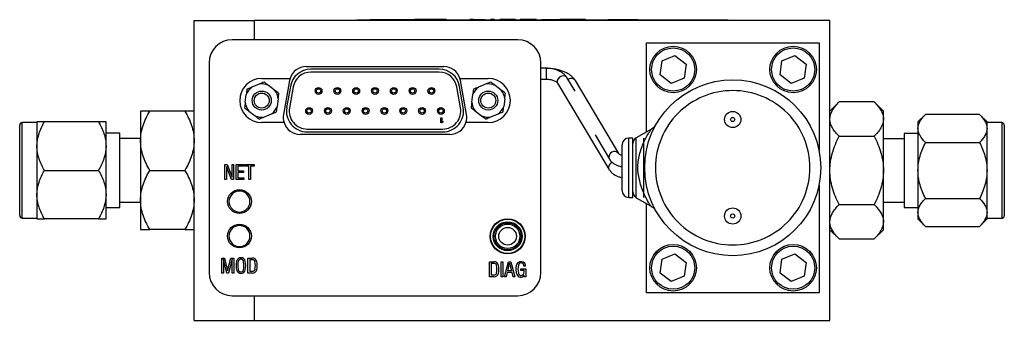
# Model space of a CAD drawing. Header units: inches. Extents: x 0.71 to 9.97, y 0.77 to 10.06.
# Tile 4 of 6: x 3.28 to 6.13, y 6.76 to 7.64. Entities that reach past the tile are written whole.
import ezdxf

# ---------------------------------------------------------------- set-up
doc = ezdxf.new("R2010")
doc.units = ezdxf.units.IN
doc.header["$MEASUREMENT"] = 0

msp = doc.modelspace()

# ---------------------------------------------------------------- linework, layer by layer
at = {"color": 7, "linetype": 'Continuous', "lineweight": 25}
for p, q in [((3.7882, 6.7647), (3.7882, 7.6342)), ((3.7882, 7.6342), (3.9632, 7.6342)), ((3.9632, 7.5783), (3.9632, 7.6342)), ((5.6297, 7.6342), (3.9632, 7.6342)), ((4.2599, 7.6365), (4.2599, 7.6342)), ((4.2599, 7.6365), (5.3349, 7.6365)), ((4.2973, 7.6365), (4.2973, 7.6367)), ((4.2973, 7.6367), (4.4168, 7.6367)), ((4.4168, 7.6367), (4.4168, 7.6365)), ((4.4168, 7.6367), (4.4274, 7.6367)), ((4.4274, 7.6367), (4.4274, 7.6365)), ((4.438, 7.6367), (4.4274, 7.6367)), ((4.438, 7.6365), (4.438, 7.6367)), ((4.4486, 7.6367), (4.438, 7.6367)), ((4.4486, 7.6367), (4.4486, 7.6365)), ((4.5197, 7.6367), (4.4486, 7.6367)), ((4.5197, 7.6365), (4.5197, 7.6367)), ((4.5203, 7.6367), (4.5203, 7.6365)), ((4.5965, 7.6367), (4.5864, 7.6367)), ((4.5864, 7.6365), (4.5864, 7.6367)), ((4.5965, 7.6367), (4.6215, 7.6367)), ((4.5965, 7.6367), (4.5965, 7.6365)), ((4.6215, 7.6367), (4.6215, 7.6365)), ((4.6215, 7.6367), (4.6317, 7.6367)), ((4.6317, 7.6367), (4.6317, 7.6365)), ((4.6471, 7.6367), (4.6471, 7.6365)), ((4.6581, 7.6367), (4.6471, 7.6367)), ((4.6581, 7.6365), (4.6581, 7.6367)), ((4.6734, 7.6367), (4.6734, 7.6365)), ((4.6835, 7.6367), (4.6734, 7.6367)), ((4.7085, 7.6367), (4.6835, 7.6367)), ((4.6835, 7.6367), (4.6835, 7.6365)), ((4.7085, 7.6367), (4.7085, 7.6365)), ((4.7187, 7.6367), (4.7085, 7.6367)), ((4.7187, 7.6367), (4.7187, 7.6365)), ((4.733, 7.6367), (4.733, 7.6365)), ((4.7337, 7.6367), (4.733, 7.6367)), ((4.7337, 7.6367), (4.7337, 7.6365)), ((4.7486, 7.6367), (4.7337, 7.6367)), ((4.7486, 7.6365), (4.7486, 7.6367)), ((4.78, 7.6367), (4.7486, 7.6367)), ((4.78, 7.6367), (4.78, 7.6365)), ((4.7945, 7.6365), (4.7945, 7.6367)), ((4.7945, 7.6367), (4.8168, 7.6367)), ((4.8168, 7.6367), (4.8168, 7.6365)), ((4.8168, 7.6367), (4.8282, 7.6367)), ((4.8282, 7.6367), (4.8282, 7.6365)), ((4.8282, 7.6367), (4.8479, 7.6367)), ((4.8479, 7.6367), (4.8479, 7.6365)), ((4.8586, 7.6367), (4.8479, 7.6367)), ((4.8586, 7.6367), (4.8586, 7.6365)), ((4.8695, 7.6367), (4.8586, 7.6367)), ((4.8695, 7.6367), (4.8695, 7.6365)), ((4.8788, 7.6367), (4.8695, 7.6367)), ((4.8788, 7.6367), (4.8788, 7.6365)), ((4.8906, 7.6367), (4.8788, 7.6367)), ((4.8906, 7.6367), (4.8906, 7.6365)), ((4.8999, 7.6367), (4.8906, 7.6367)), ((4.8999, 7.6365), (4.8999, 7.6367)), ((4.9108, 7.6367), (4.8999, 7.6367)), ((4.9108, 7.6367), (4.9108, 7.6365)), ((4.9215, 7.6367), (4.9108, 7.6367)), ((4.9215, 7.6367), (4.9215, 7.6365)), ((4.987, 7.6365), (4.987, 7.6367)), ((4.987, 7.6367), (5.0306, 7.6367)), ((5.0306, 7.6365), (5.0306, 7.6367)), ((5.0306, 7.6367), (5.0743, 7.6367)), ((5.0743, 7.6367), (5.0743, 7.6365)), ((5.3349, 7.6365), (5.3349, 7.6342)), ((5.6297, 6.7647), (5.6297, 7.6342)), ((4.7256, 7.5783), (3.8988, 7.5783)), ((5.0982, 7.3112), (5.0982, 7.5697)), ((5.0982, 7.5697), (5.5982, 7.5697)), ((5.5982, 7.5697), (5.5982, 7.2575)), ((5.1434, 7.517), (5.181, 7.5326)), ((5.181, 7.5326), (5.2133, 7.5078)), ((5.4909, 7.517), (5.5285, 7.5326)), ((5.5285, 7.5326), (5.5608, 7.5078)), ((3.8319, 7.5114), (3.8319, 6.9031)), ((4.113, 7.5005), (4.5114, 7.5005)), ((4.7925, 6.9031), (4.7925, 7.5114)), ((5.1381, 7.4766), (5.1434, 7.517)), ((5.2133, 7.5078), (5.208, 7.4675)), ((5.4856, 7.4766), (5.4909, 7.517)), ((5.5608, 7.5078), (5.5555, 7.4675)), ((4.498, 7.4928), (4.1265, 7.4928)), ((4.498, 7.4846), (4.1265, 7.4846)), ((4.8081, 7.4958), (4.7925, 7.4958)), ((5.1704, 7.4519), (5.1381, 7.4766)), ((5.5179, 7.4519), (5.4856, 7.4766)), ((3.9767, 7.4496), (3.956, 7.441)), ((3.9843, 7.4661), (4.0661, 7.4661)), ((4.0216, 7.4324), (4.0038, 7.446)), ((4.0646, 7.4599), (4.0472, 7.3615)), ((4.0672, 7.4431), (4.0564, 7.3821)), ((4.568, 7.3821), (4.5573, 7.4431)), ((4.5584, 7.4661), (4.6402, 7.4661)), ((4.5772, 7.3615), (4.5599, 7.4599)), ((4.6327, 7.4496), (4.612, 7.441)), ((4.6776, 7.4324), (4.6598, 7.446)), ((4.7925, 7.4643), (4.8081, 7.4643)), ((4.8034, 7.4643), (4.8155, 7.4637)), ((4.8409, 7.4523), (4.9896, 7.203)), ((4.8915, 7.429), (4.868, 7.4685)), ((5.018, 7.2485), (4.8925, 7.4601)), ((5.208, 7.4675), (5.1704, 7.4519)), ((5.5555, 7.4675), (5.5179, 7.4519)), ((3.9364, 7.3971), (3.9393, 7.4193)), ((4.0753, 7.4416), (4.0645, 7.3806)), ((4.5599, 7.3806), (4.5492, 7.4416)), ((4.5924, 7.3971), (4.5953, 7.4193)), ((4.032, 7.4072), (4.0291, 7.3849)), ((4.688, 7.4072), (4.6851, 7.3849)), ((5.6563, 7.398), (5.6297, 7.3714)), ((5.7581, 7.398), (5.6563, 7.398)), ((5.7847, 7.3714), (5.7581, 7.398)), ((3.6332, 7.3716), (3.6332, 7.2857)), ((3.7616, 7.3716), (3.6598, 7.3716)), ((3.9469, 7.3718), (3.9647, 7.3582)), ((3.9918, 7.3546), (4.0125, 7.3632)), ((4.6029, 7.3718), (4.6207, 7.3582)), ((4.6478, 7.3546), (4.6685, 7.3632)), ((5.7847, 7.3483), (5.7847, 7.3714)), ((5.9065, 7.3619), (5.8847, 7.3401)), ((6.063, 7.3619), (5.9065, 7.3619)), ((6.0847, 7.3401), (6.063, 7.3619)), ((3.3332, 7.3385), (3.2907, 7.3385)), ((3.3332, 7.3404), (3.3332, 7.2701)), ((3.5115, 7.3404), (3.355, 7.3404)), ((3.5332, 7.2701), (3.5332, 7.3404)), ((4.0487, 7.3381), (3.9843, 7.3381)), ((4.5026, 7.3371), (4.5026, 7.3521)), ((4.5026, 7.3521), (4.5056, 7.3521)), ((4.5056, 7.3371), (4.5026, 7.3371)), ((4.5056, 7.3521), (4.5056, 7.3397)), ((4.5056, 7.3397), (4.5085, 7.3419)), ((4.5085, 7.3394), (4.5056, 7.3371)), ((4.5085, 7.3419), (4.5085, 7.3394)), ((4.6402, 7.3381), (4.5757, 7.3381)), ((5.7847, 7.1995), (5.7847, 7.3483)), ((5.8847, 7.3401), (5.8847, 7.3213)), ((6.0847, 7.3213), (6.0847, 7.3401)), ((6.1272, 7.3382), (6.0847, 7.3382)), ((3.5732, 7.3071), (3.5332, 7.3071)), ((3.5732, 7.1997), (3.5732, 7.3071)), ((4.5288, 7.3037), (4.0957, 7.3037)), ((4.1157, 7.3196), (4.5087, 7.3196)), ((4.1157, 7.3114), (4.5087, 7.3114)), ((4.9494, 7.3025), (4.9909, 7.2324)), ((5.1128, 7.3196), (5.0687, 7.2941)), ((5.8847, 7.3068), (5.8447, 7.3068)), ((5.8447, 7.3068), (5.8447, 7.0921)), ((5.8847, 7.3213), (5.8847, 7.1995)), ((6.0847, 7.1995), (6.0847, 7.3213)), ((3.6332, 7.2917), (3.5732, 7.2917)), ((3.6332, 7.2857), (3.6332, 7.1138)), ((5.0589, 7.2932), (5.0473, 7.2932)), ((5.0589, 7.1213), (5.0589, 7.2932)), ((5.0901, 7.2932), (5.0901, 7.1213)), ((5.6563, 7.2987), (5.7581, 7.2987)), ((5.8447, 7.2915), (5.7847, 7.2915)), ((5.9065, 7.2807), (6.063, 7.2807)), ((3.3332, 7.2701), (3.3332, 7.1294)), ((3.5332, 7.1294), (3.5332, 7.2701)), ((3.8772, 7.2165), (3.8838, 7.2165)), ((3.8772, 7.1732), (3.8772, 7.2165)), ((3.8838, 7.2165), (3.8983, 7.1801)), ((3.8983, 7.2165), (3.9029, 7.2165)), ((3.8983, 7.1801), (3.8983, 7.2165)), ((3.9029, 7.2165), (3.9029, 7.1732)), ((3.9106, 7.1732), (3.9106, 7.2165)), ((3.9106, 7.2165), (3.9322, 7.2165)), ((3.9322, 7.2165), (3.9322, 7.2118)), ((3.9357, 7.2118), (3.9357, 7.2165)), ((3.9357, 7.2165), (3.9622, 7.2165)), ((3.9622, 7.2165), (3.9622, 7.2118)), ((3.2832, 7.0685), (3.2832, 7.1997)), ((3.355, 7.1997), (3.5115, 7.1997)), ((3.5732, 7.0924), (3.5732, 7.1997)), ((3.6598, 7.1997), (3.7616, 7.1997)), ((3.8818, 7.2104), (3.8818, 7.1732)), ((3.8966, 7.1732), (3.8818, 7.2104)), ((3.9322, 7.2118), (3.9153, 7.2118)), ((3.9153, 7.2118), (3.9153, 7.198)), ((3.9153, 7.198), (3.931, 7.198)), ((3.9153, 7.1936), (3.9153, 7.1778)), ((3.931, 7.1936), (3.9153, 7.1936)), ((3.931, 7.198), (3.931, 7.1936)), ((3.9467, 7.2118), (3.9357, 7.2118)), ((3.9467, 7.1732), (3.9467, 7.2118)), ((3.9622, 7.2118), (3.9519, 7.2118)), ((3.9519, 7.2118), (3.9519, 7.1732)), ((5.7847, 7.0506), (5.7847, 7.1995)), ((5.8847, 7.1995), (5.8847, 7.0777)), ((6.0847, 7.0777), (6.0847, 7.1995)), ((3.8818, 7.1732), (3.8772, 7.1732)), ((3.9029, 7.1732), (3.8966, 7.1732)), ((3.9322, 7.1732), (3.9106, 7.1732)), ((3.9153, 7.1778), (3.9322, 7.1778)), ((3.9322, 7.1778), (3.9322, 7.1732)), ((3.9519, 7.1732), (3.9467, 7.1732)), ((3.3332, 7.1294), (3.3332, 7.0591)), ((3.5332, 7.0591), (3.5332, 7.1294)), ((5.5982, 7.157), (5.5982, 6.8447)), ((3.5732, 7.1077), (3.6332, 7.1077)), ((3.6332, 7.1138), (3.6332, 7.0279)), ((5.0473, 7.1213), (5.0589, 7.1213)), ((5.0687, 7.1204), (5.1117, 7.0955)), ((5.0982, 6.8447), (5.0982, 7.1033)), ((5.6563, 7.1003), (5.7581, 7.1003)), ((5.7847, 7.1075), (5.8447, 7.1075)), ((5.9065, 7.1183), (6.063, 7.1183)), ((3.5332, 7.0924), (3.5732, 7.0924)), ((5.8447, 7.0921), (5.8847, 7.0921)), ((5.8847, 7.0777), (5.8847, 7.0589)), ((6.0847, 7.0589), (6.0847, 7.0777)), ((3.2907, 7.061), (3.3332, 7.061)), ((3.5115, 7.0591), (3.355, 7.0591)), ((5.7847, 7.0276), (5.7847, 7.0506)), ((5.8847, 7.0589), (5.9065, 7.0371)), ((6.063, 7.0371), (6.0847, 7.0589)), ((6.0847, 7.0607), (6.1272, 7.0607)), ((3.7616, 7.0279), (3.6598, 7.0279)), ((4.6472, 7.0138), (4.6472, 7.0185)), ((4.7456, 7.0185), (4.7456, 7.0138)), ((5.6297, 7.0276), (5.6563, 7.001)), ((5.7581, 7.001), (5.7847, 7.0276)), ((5.9065, 7.0371), (6.063, 7.0371)), ((4.6472, 6.9984), (4.6472, 7.0031)), ((4.7456, 7.0031), (4.7456, 6.9984)), ((5.6563, 7.001), (5.7581, 7.001)), ((4.6866, 6.9703), (4.6866, 6.9691)), ((4.7063, 6.9691), (4.6866, 6.9691)), ((4.6866, 6.9691), (4.6866, 6.9676)), ((4.7063, 6.9691), (4.7063, 6.9703)), ((4.7063, 6.9676), (4.7063, 6.9691)), ((3.8682, 6.9451), (3.8765, 6.9451)), ((3.8682, 6.9019), (3.8682, 6.9451)), ((3.883, 6.9019), (3.873, 6.9421)), ((3.873, 6.9421), (3.873, 6.9019)), ((3.8765, 6.9451), (3.8853, 6.9087)), ((3.8853, 6.9087), (3.895, 6.9451)), ((3.8983, 6.9421), (3.8879, 6.9019)), ((3.895, 6.9451), (3.903, 6.9451)), ((3.8983, 6.9019), (3.8983, 6.9421)), ((3.903, 6.9451), (3.903, 6.9019)), ((3.9444, 6.9018), (3.9444, 6.9452)), ((3.9444, 6.9452), (3.9571, 6.9452)), ((3.9493, 6.941), (3.9493, 6.906)), ((4.644, 6.8911), (4.644, 6.9345)), ((4.644, 6.9345), (4.6567, 6.9345)), ((4.6489, 6.9303), (4.6489, 6.8954)), ((4.6775, 6.8911), (4.6775, 6.9347)), ((4.6775, 6.9347), (4.6826, 6.9347)), ((4.6826, 6.9347), (4.6826, 6.8911)), ((4.6873, 6.8911), (4.6992, 6.9345)), ((4.6965, 6.9082), (4.7022, 6.9306)), ((4.6992, 6.9345), (4.7054, 6.9345)), ((4.7022, 6.9306), (4.7079, 6.9082)), ((4.7054, 6.9345), (4.7174, 6.8911)), ((5.1381, 6.9016), (5.1434, 6.942)), ((5.1434, 6.942), (5.181, 6.9576)), ((5.181, 6.9576), (5.2133, 6.9328)), ((5.2133, 6.9328), (5.208, 6.8925)), ((5.4856, 6.9016), (5.4909, 6.942)), ((5.4909, 6.942), (5.5285, 6.9576)), ((5.5285, 6.9576), (5.5608, 6.9328)), ((5.5608, 6.9328), (5.5555, 6.8925)), ((3.873, 6.9019), (3.8682, 6.9019)), ((3.8879, 6.9019), (3.883, 6.9019)), ((3.903, 6.9019), (3.8983, 6.9019)), ((3.9571, 6.9018), (3.9444, 6.9018)), ((4.6954, 6.9038), (4.6922, 6.8911)), ((4.709, 6.9038), (4.6954, 6.9038)), ((4.7079, 6.9082), (4.6965, 6.9082)), ((4.7123, 6.8911), (4.709, 6.9038)), ((4.7342, 6.9139), (4.7488, 6.9139)), ((4.7342, 6.9095), (4.7342, 6.9139)), ((4.7441, 6.9095), (4.7342, 6.9095)), ((4.7483, 6.9222), (4.7435, 6.9222)), ((4.7488, 6.9139), (4.7488, 6.8913)), ((5.1704, 6.8769), (5.1381, 6.9016)), ((5.5179, 6.8769), (5.4856, 6.9016)), ((4.6567, 6.8911), (4.644, 6.8911)), ((4.6826, 6.8911), (4.6775, 6.8911)), ((4.6922, 6.8911), (4.6873, 6.8911)), ((4.7174, 6.8911), (4.7123, 6.8911)), ((4.7445, 6.8913), (4.7445, 6.8955)), ((4.7488, 6.8913), (4.7445, 6.8913)), ((5.208, 6.8925), (5.1704, 6.8769)), ((5.5555, 6.8925), (5.5179, 6.8769)), ((5.5982, 6.8447), (5.0982, 6.8447)), ((3.8988, 6.8362), (4.7256, 6.8362)), ((3.9632, 6.7647), (3.9632, 6.8362)), ((3.7882, 6.7647), (3.9632, 6.7647)), ((3.9632, 6.7647), (5.6297, 6.7647))]:
    msp.add_line(p, q, dxfattribs=at)
at = {"color": 1, "linetype": 'Continuous', "lineweight": 25}
for p, q in [((4.8081, 7.4958), (4.8081, 7.4643)), ((3.2907, 7.1997), (3.2907, 7.3385)), ((6.1272, 7.3382), (6.1272, 7.0607)), ((5.0473, 7.1213), (5.0473, 7.2932)), ((5.0687, 7.1204), (5.0687, 7.2941)), ((3.2907, 7.061), (3.2907, 7.1997))]:
    msp.add_line(p, q, dxfattribs=at)
at = {"color": 1, "linetype": 'Continuous', "lineweight": 25, "flags": 128}
for points in [[(4.8633, 7.4724), (4.8581, 7.4734), (4.8524, 7.4724), (4.8469, 7.4696), (4.8426, 7.4654), (4.8401, 7.4605), (4.8398, 7.4555), (4.8409, 7.4523)], [(4.868, 7.4685), (4.8672, 7.4696), (4.8633, 7.4724)], [(4.8925, 7.4601), (4.8909, 7.4623), (4.8864, 7.4651)], [(5.0119, 7.2534), (5.0164, 7.2506), (5.0181, 7.2483)]]:
    msp.add_lwpolyline(points, dxfattribs=at)
at = {"color": 7, "linetype": 'Continuous', "lineweight": 25}
for centre, radius in [((5.1757, 7.4922), 0.0675), ((5.5232, 7.4922), 0.0675), ((5.1757, 7.4922), 0.0625), ((5.5232, 7.4922), 0.0625), ((5.3482, 7.2072), 0.255), ((3.9842, 7.4021), 0.0276), ((3.9842, 7.4021), 0.0217), ((4.1487, 7.4301), 0.01), ((4.1487, 7.4301), 0.00625), ((4.2032, 7.4301), 0.01), ((4.2032, 7.4301), 0.00625), ((4.2577, 7.4301), 0.01), ((4.2577, 7.4301), 0.00625), ((4.3122, 7.4301), 0.01), ((4.3122, 7.4301), 0.00625), ((4.3667, 7.4301), 0.01), ((4.3667, 7.4301), 0.00625), ((4.4212, 7.4301), 0.01), ((4.4212, 7.4301), 0.00625), ((4.4757, 7.4301), 0.01), ((4.4757, 7.4301), 0.00625), ((4.6402, 7.4021), 0.0276), ((4.6402, 7.4021), 0.0217), ((4.1215, 7.3721), 0.01), ((4.1215, 7.3721), 0.00625), ((4.176, 7.3721), 0.01), ((4.176, 7.3721), 0.00625), ((4.2305, 7.3721), 0.01), ((4.2305, 7.3721), 0.00625), ((4.285, 7.3721), 0.01), ((4.285, 7.3721), 0.00625), ((4.3395, 7.3721), 0.01), ((4.3395, 7.3721), 0.00625), ((4.394, 7.3721), 0.01), ((4.394, 7.3721), 0.00625), ((4.4485, 7.3721), 0.01), ((4.4485, 7.3721), 0.00625), ((4.503, 7.3721), 0.01), ((4.503, 7.3721), 0.00625), ((5.3482, 7.3472), 0.0235), ((5.3482, 7.3472), 0.00603), ((3.9197, 7.1092), 0.0344), ((5.3482, 7.0672), 0.0235), ((5.3482, 7.0672), 0.00603), ((3.9197, 7.0092), 0.0344), ((4.6964, 7.0084), 0.0508), ((4.6964, 7.0084), 0.0495), ((4.6964, 7.0084), 0.042), ((4.6964, 7.0085), 0.0394), ((4.6964, 7.0085), 0.0354), ((4.6964, 7.0085), 0.0256), ((5.1757, 6.9172), 0.0675), ((5.1757, 6.9172), 0.0625), ((5.5232, 6.9172), 0.0675), ((5.5232, 6.9172), 0.0625)]:
    msp.add_circle(centre, radius, dxfattribs=at)
for centre, radius, start, end in [((3.8988, 7.5114), 0.0669, 90, 180), ((4.7256, 7.5114), 0.0669, 0, 90), ((4.113, 7.4513), 0.0492, 90, 162.5424), ((4.5114, 7.4513), 0.0492, 17.4576, 90), ((4.1265, 7.4326), 0.0602, 90, 170), ((4.1265, 7.4326), 0.052, 90, 170), ((4.498, 7.4326), 0.0602, 10, 90), ((4.498, 7.4326), 0.052, 10, 90), ((3.9843, 7.4021), 0.064, 90, 270), ((3.9842, 7.4021), 0.0481, 66.0156, 99.0297), ((4.113, 7.4513), 0.0492, 162.5424, 170), ((4.5114, 7.4513), 0.0492, 10, 17.4576), ((4.6402, 7.4021), 0.0481, 66.0156, 99.0297), ((4.6402, 7.4021), 0.064, 270, 90), ((3.9842, 7.4021), 0.0481, 126.0156, 159.0297), ((3.9842, 7.4021), 0.0481, 6.0156, 39.0297), ((4.6402, 7.4021), 0.0481, 126.0156, 159.0297), ((4.6402, 7.4021), 0.0481, 6.0156, 39.0297), ((3.9842, 7.4021), 0.0481, 186.0156, 219.0297), ((4.6402, 7.4021), 0.0481, 186.0156, 219.0297), ((3.9842, 7.4021), 0.0481, 246.0156, 279.0297), ((3.9842, 7.4021), 0.0481, 306.0156, 339.0297), ((4.0957, 7.3529), 0.0492, 170, 197.4576), ((4.1157, 7.3716), 0.0602, 170, 270), ((4.1157, 7.3716), 0.052, 170, 270), ((4.5087, 7.3716), 0.0602, 270, 10), ((4.5087, 7.3716), 0.052, 270, 10), ((4.5288, 7.3529), 0.0492, 342.5424, 10), ((4.6402, 7.4021), 0.0481, 246.0156, 279.0297), ((4.6402, 7.4021), 0.0481, 306.0156, 339.0297), ((3.2907, 7.331), 0.0075, 90, 180), ((4.0957, 7.3529), 0.0492, 197.4576, 270), ((4.5288, 7.3529), 0.0492, 270, 342.5424), ((6.1272, 7.3307), 0.0075, 0, 90), ((5.0473, 7.2735), 0.0197, 90, 180), ((5.0785, 7.2771), 0.0197, 120, 180), ((3.9197, 7.1092), 0.0305, 0, 180), ((5.0473, 7.141), 0.0197, 180, 270), ((5.0785, 7.1374), 0.0197, 180, 240), ((3.9197, 7.1092), 0.0305, 180, 0), ((3.2907, 7.0685), 0.0075, 180, 270), ((6.1272, 7.0682), 0.0075, 270, 0), ((3.9197, 7.0092), 0.0305, 0, 180), ((3.9197, 7.0092), 0.0305, 180, 0), ((3.9676, 6.9235), 0.0579, 167.7502, 192.2498), ((3.9238, 6.9334), 0.0129, 10.726, 169.274), ((3.88, 6.9235), 0.0579, 347.7502, 12.2498), ((3.9577, 6.9327), 0.0125, 14.1945, 92.7321), ((3.9091, 6.9235), 0.0567, 348.2359, 11.7641), ((3.9133, 6.9235), 0.0579, 347.7502, 12.2498), ((4.6573, 6.922), 0.0125, 14.1945, 92.7321), ((4.7354, 6.9236), 0.00792, 9.5532, 169.0816), ((4.7275, 6.9214), 0.0208, 2.2064, 23.2928), ((3.8988, 6.9031), 0.0669, 180, 270), ((3.9238, 6.9137), 0.0129, 190.726, 349.274), ((3.9577, 6.9143), 0.0125, 267.2679, 345.8055), ((4.6087, 6.9128), 0.0567, 348.2359, 11.7641), ((4.6129, 6.9128), 0.0579, 347.7502, 12.2498), ((4.7256, 6.9031), 0.0669, 270, 0), ((4.7739, 6.9132), 0.0478, 165.6029, 194.8476), ((4.7355, 6.9028), 0.00802, 193.7358, 349.5139), ((4.6895, 6.9175), 0.0542, 4.9792, 7.7827), ((4.7148, 6.9081), 0.0293, 346.7425, 2.8106), ((4.6573, 6.9036), 0.0125, 267.2679, 345.8055), ((4.7345, 6.9022), 0.012, 197.0663, 325.86)]:
    msp.add_arc(centre, radius, start, end, dxfattribs=at)
at = {"color": 1, "linetype": 'Continuous', "lineweight": 25}
for centre, radius, start, end in [((4.8811, 7.4489), 0.0171, 72.03, 125.1105), ((5.0061, 7.2382), 0.0163, 69.0752, 201.0133), ((5.0039, 7.208), 0.0152, 105.5762, 199.3251)]:
    msp.add_arc(centre, radius, start, end, dxfattribs=at)
at = {"color": 7, "linetype": 'Continuous', "lineweight": 25}
for points, knots in [([(4.8923, 7.46), (4.8914, 7.4615), (4.889, 7.4659), (4.8829, 7.472), (4.8745, 7.4783), (4.8649, 7.4836), (4.8547, 7.4877), (4.844, 7.4909), (4.834, 7.4931), (4.8244, 7.4946), (4.8146, 7.4955), (4.8074, 7.4957), (4.8034, 7.4958)], [0, 0, 0, 0, 0.061691, 0.181555, 0.301795, 0.417987, 0.529509, 0.634529, 0.737509, 0.812893, 0.893557, 1, 1, 1, 1]), ([(4.8678, 7.4684), (4.8664, 7.4706), (4.8633, 7.4754), (4.8565, 7.4814), (4.8484, 7.4866), (4.8399, 7.4904), (4.8319, 7.4929), (4.8241, 7.4945), (4.8164, 7.4956), (4.8109, 7.4957), (4.8081, 7.4958)], [0, 0, 0, 0, 0.125497, 0.278061, 0.42584, 0.559907, 0.684254, 0.779659, 0.887761, 1, 1, 1, 1]), ([(4.8081, 7.4643), (4.8114, 7.4641), (4.8159, 7.4639), (4.8221, 7.4628), (4.8268, 7.4615), (4.8317, 7.4596), (4.8358, 7.4574), (4.8388, 7.4551), (4.8404, 7.4533), (4.8407, 7.4526), (4.8408, 7.4524)], [0, 0, 0, 0, 0.203851, 0.283045, 0.411711, 0.540136, 0.672731, 0.806597, 0.943668, 1, 1, 1, 1]), ([(5.3482, 6.9835), (5.2889, 6.9835), (5.232, 7.0071), (5.1481, 7.091), (5.1245, 7.1479), (5.1245, 7.2666), (5.1481, 7.3235), (5.232, 7.4074), (5.2889, 7.431), (5.4076, 7.431), (5.4645, 7.4074), (5.5484, 7.3235), (5.572, 7.2666), (5.572, 7.1479), (5.5484, 7.091), (5.4645, 7.0071), (5.4076, 6.9835), (5.3482, 6.9835)], [0, 0, 0, 0, 0.125, 0.125, 0.25, 0.25, 0.375, 0.375, 0.5, 0.5, 0.625, 0.625, 0.75, 0.75, 0.875, 0.875, 1, 1, 1, 1]), ([(5.6297, 7.3483), (5.6297, 7.357), (5.6324, 7.3655), (5.6395, 7.378), (5.6424, 7.3821), (5.6488, 7.3901), (5.6524, 7.3941), (5.6563, 7.398)], [0, 0, 0, 0, 0.5, 0.5, 0.75, 0.75, 1, 1, 1, 1]), ([(5.7581, 7.398), (5.7659, 7.3902), (5.7725, 7.3822), (5.7796, 7.3699), (5.7815, 7.3657), (5.784, 7.3571), (5.7847, 7.3527), (5.7847, 7.3483)], [0, 0, 0, 0, 0.5, 0.5, 0.75, 0.75, 1, 1, 1, 1]), ([(3.6332, 7.2857), (3.6332, 7.3008), (3.6359, 7.3155), (3.643, 7.337), (3.6459, 7.3441), (3.6523, 7.3581), (3.6559, 7.3649), (3.6598, 7.3716)], [0, 0, 0, 0, 0.5, 0.5, 0.75, 0.75, 1, 1, 1, 1]), ([(3.6598, 7.3716), (3.652, 7.3716), (3.6454, 7.3716), (3.6384, 7.3716), (3.6365, 7.3716), (3.6339, 7.3716), (3.6332, 7.3716), (3.6332, 7.3716)], [0, 0, 0, 0, 0.5, 0.5, 0.75, 0.75, 1, 1, 1, 1]), ([(3.7616, 7.3716), (3.7694, 7.3581), (3.776, 7.3444), (3.7831, 7.323), (3.785, 7.3157), (3.7875, 7.3009), (3.7882, 7.2933), (3.7882, 7.2857)], [0, 0, 0, 0, 0.5, 0.5, 0.75, 0.75, 1, 1, 1, 1]), ([(3.7882, 7.3716), (3.7882, 7.3716), (3.7855, 7.3716), (3.7785, 7.3716), (3.7756, 7.3716), (3.7691, 7.3716), (3.7655, 7.3716), (3.7616, 7.3716)], [0, 0, 0, 0, 0.5, 0.5, 0.75, 0.75, 1, 1, 1, 1]), ([(5.8847, 7.3213), (5.8847, 7.3284), (5.8869, 7.3353), (5.8927, 7.3455), (5.8951, 7.3489), (5.9004, 7.3555), (5.9033, 7.3587), (5.9065, 7.3619)], [0, 0, 0, 0, 0.5, 0.5, 0.75, 0.75, 1, 1, 1, 1]), ([(6.063, 7.3619), (6.0693, 7.3555), (6.0747, 7.349), (6.0805, 7.3389), (6.0821, 7.3355), (6.0842, 7.3285), (6.0847, 7.3249), (6.0847, 7.3213)], [0, 0, 0, 0, 0.5, 0.5, 0.75, 0.75, 1, 1, 1, 1]), ([(3.2832, 7.1997), (3.2832, 7.2013), (3.2832, 7.2045), (3.2832, 7.2093), (3.2832, 7.2141), (3.2832, 7.2189), (3.2832, 7.2262), (3.2832, 7.2361), (3.2832, 7.2483), (3.2832, 7.2602), (3.2832, 7.2757), (3.2832, 7.2932), (3.2832, 7.3075), (3.2832, 7.3165), (3.2832, 7.3219), (3.2832, 7.3261), (3.2832, 7.3284), (3.2832, 7.3296), (3.2832, 7.3302), (3.2832, 7.3307), (3.2832, 7.3309), (3.2832, 7.331), (3.2832, 7.331)], [0, 0, 0, 0, 0.023336, 0.046629, 0.06991, 0.093211, 0.116564, 0.178301, 0.240089, 0.304401, 0.368764, 0.5, 0.631236, 0.695548, 0.759911, 0.821648, 0.883436, 0.906764, 0.930053, 0.953335, 0.97664, 1, 1, 1, 1]), ([(3.3332, 7.2701), (3.3332, 7.2824), (3.3354, 7.2944), (3.3412, 7.3121), (3.3436, 7.3179), (3.3489, 7.3293), (3.3518, 7.3349), (3.355, 7.3404)], [0, 0, 0, 0, 0.5, 0.5, 0.75, 0.75, 1, 1, 1, 1]), ([(3.355, 7.3404), (3.3486, 7.3404), (3.3432, 7.3404), (3.3374, 7.3404), (3.3359, 7.3404), (3.3338, 7.3404), (3.3332, 7.3404), (3.3332, 7.3404)], [0, 0, 0, 0, 0.5, 0.5, 0.75, 0.75, 1, 1, 1, 1]), ([(3.5115, 7.3404), (3.5178, 7.3293), (3.5232, 7.3181), (3.529, 7.3006), (3.5306, 7.2946), (3.5327, 7.2825), (3.5332, 7.2763), (3.5332, 7.2701)], [0, 0, 0, 0, 0.5, 0.5, 0.75, 0.75, 1, 1, 1, 1]), ([(3.5332, 7.3404), (3.5332, 7.3404), (3.531, 7.3404), (3.5252, 7.3404), (3.5229, 7.3404), (3.5176, 7.3404), (3.5147, 7.3404), (3.5115, 7.3404)], [0, 0, 0, 0, 0.5, 0.5, 0.75, 0.75, 1, 1, 1, 1]), ([(5.123, 7.3285), (5.1217, 7.3269), (5.1186, 7.3232), (5.1144, 7.3206), (5.1121, 7.3192)], [0, 0, 0, 0, 0.438302, 1, 1, 1, 1]), ([(5.6563, 7.2987), (5.6485, 7.3065), (5.6419, 7.3144), (5.6349, 7.3268), (5.633, 7.331), (5.6304, 7.3396), (5.6297, 7.3439), (5.6297, 7.3483)], [0, 0, 0, 0, 0.5, 0.5, 0.75, 0.75, 1, 1, 1, 1]), ([(5.7847, 7.3483), (5.7847, 7.3396), (5.782, 7.3311), (5.775, 7.3187), (5.7721, 7.3146), (5.7656, 7.3065), (5.762, 7.3026), (5.7581, 7.2987)], [0, 0, 0, 0, 0.5, 0.5, 0.75, 0.75, 1, 1, 1, 1]), ([(6.1347, 7.3307), (6.1347, 7.3307), (6.1347, 7.3307), (6.1347, 7.3304), (6.1347, 7.33), (6.1347, 7.3294), (6.1347, 7.3281), (6.1347, 7.3258), (6.1347, 7.3217), (6.1347, 7.3162), (6.1347, 7.3072), (6.1347, 7.293), (6.1347, 7.272), (6.1347, 7.2484), (6.1347, 7.224), (6.1347, 7.1995), (6.1347, 7.175), (6.1347, 7.1505), (6.1347, 7.127), (6.1347, 7.106), (6.1347, 7.0918), (6.1347, 7.0827), (6.1347, 7.0773), (6.1347, 7.0731), (6.1347, 7.0706), (6.1347, 7.0691), (6.1347, 7.0684), (6.1347, 7.0683), (6.1347, 7.0682)], [0, 0, 0, 0, 0.011673, 0.023325, 0.034972, 0.046628, 0.058309, 0.089193, 0.120101, 0.152273, 0.184469, 0.250118, 0.315768, 0.380053, 0.441772, 0.500003, 0.558234, 0.619953, 0.684238, 0.749887, 0.815537, 0.847708, 0.879904, 0.910788, 0.941696, 0.961132, 0.980542, 1, 1, 1, 1]), ([(5.1117, 7.0956), (5.1117, 7.0956), (5.1119, 7.095), (5.109, 7.0987), (5.1037, 7.1077), (5.0926, 7.1284), (5.0798, 7.1599), (5.072, 7.201), (5.0758, 7.2415), (5.0887, 7.2791), (5.1009, 7.3027), (5.1098, 7.3146), (5.1126, 7.319), (5.1128, 7.3193), (5.1128, 7.3195)], [0, 0, 0, 0, 0.001366, 0.061428, 0.133085, 0.215533, 0.363441, 0.478367, 0.598291, 0.73016, 0.864694, 0.915422, 0.960799, 1, 1, 1, 1]), ([(5.9065, 7.2807), (5.9001, 7.287), (5.8947, 7.2935), (5.8889, 7.3037), (5.8874, 7.3071), (5.8853, 7.3141), (5.8847, 7.3177), (5.8847, 7.3213)], [0, 0, 0, 0, 0.5, 0.5, 0.75, 0.75, 1, 1, 1, 1]), ([(6.0847, 7.3213), (6.0847, 7.3141), (6.0825, 7.3072), (6.0767, 7.297), (6.0744, 7.2937), (6.0691, 7.2871), (6.0662, 7.2839), (6.063, 7.2807)], [0, 0, 0, 0, 0.5, 0.5, 0.75, 0.75, 1, 1, 1, 1]), ([(3.6598, 7.1997), (3.652, 7.2132), (3.6454, 7.227), (3.6384, 7.2484), (3.6365, 7.2556), (3.6339, 7.2705), (3.6332, 7.2781), (3.6332, 7.2857)], [0, 0, 0, 0, 0.5, 0.5, 0.75, 0.75, 1, 1, 1, 1]), ([(3.7882, 7.2857), (3.7882, 7.2706), (3.7855, 7.2559), (3.7785, 7.2343), (3.7756, 7.2272), (3.7691, 7.2133), (3.7655, 7.2065), (3.7616, 7.1997)], [0, 0, 0, 0, 0.5, 0.5, 0.75, 0.75, 1, 1, 1, 1]), ([(5.0276, 7.141), (5.0276, 7.141), (5.0276, 7.141), (5.0276, 7.1413), (5.0276, 7.1418), (5.0276, 7.1425), (5.0276, 7.1433), (5.0276, 7.1444), (5.0276, 7.1467), (5.0276, 7.1515), (5.0276, 7.1601), (5.0276, 7.1706), (5.0276, 7.1824), (5.0276, 7.1947), (5.0276, 7.2072), (5.0276, 7.2197), (5.0276, 7.2321), (5.0276, 7.2439), (5.0276, 7.2544), (5.0276, 7.263), (5.0276, 7.2678), (5.0276, 7.2703), (5.0276, 7.2715), (5.0276, 7.2724), (5.0276, 7.273), (5.0276, 7.2734), (5.0276, 7.2735), (5.0276, 7.2735)], [0, 0, 0, 0, 0.017275, 0.034428, 0.05151, 0.06857, 0.08566, 0.10283, 0.120129, 0.185081, 0.250083, 0.315035, 0.380037, 0.439995, 0.500003, 0.55996, 0.619968, 0.68492, 0.749922, 0.814874, 0.879876, 0.900016, 0.920002, 0.939913, 0.95983, 0.979832, 1, 1, 1, 1]), ([(5.6297, 7.1995), (5.6297, 7.2169), (5.6324, 7.2339), (5.6395, 7.2588), (5.6424, 7.267), (5.6488, 7.2831), (5.6524, 7.291), (5.6563, 7.2987)], [0, 0, 0, 0, 0.5, 0.5, 0.75, 0.75, 1, 1, 1, 1]), ([(5.7581, 7.2987), (5.7659, 7.2832), (5.7725, 7.2673), (5.7796, 7.2426), (5.7815, 7.2342), (5.784, 7.2171), (5.7847, 7.2083), (5.7847, 7.1995)], [0, 0, 0, 0, 0.5, 0.5, 0.75, 0.75, 1, 1, 1, 1]), ([(5.8847, 7.1995), (5.8847, 7.2137), (5.8869, 7.2276), (5.8927, 7.248), (5.8951, 7.2547), (5.9004, 7.2679), (5.9033, 7.2743), (5.9065, 7.2807)], [0, 0, 0, 0, 0.5, 0.5, 0.75, 0.75, 1, 1, 1, 1]), ([(6.063, 7.2807), (6.0693, 7.268), (6.0747, 7.2549), (6.0805, 7.2347), (6.0821, 7.2279), (6.0842, 7.2139), (6.0847, 7.2067), (6.0847, 7.1995)], [0, 0, 0, 0, 0.5, 0.5, 0.75, 0.75, 1, 1, 1, 1]), ([(3.355, 7.1997), (3.3486, 7.2108), (3.3432, 7.222), (3.3374, 7.2395), (3.3359, 7.2455), (3.3338, 7.2576), (3.3332, 7.2638), (3.3332, 7.2701)], [0, 0, 0, 0, 0.5, 0.5, 0.75, 0.75, 1, 1, 1, 1]), ([(3.5332, 7.2701), (3.5332, 7.2577), (3.531, 7.2457), (3.5252, 7.228), (3.5229, 7.2222), (3.5176, 7.2108), (3.5147, 7.2052), (3.5115, 7.1997)], [0, 0, 0, 0, 0.5, 0.5, 0.75, 0.75, 1, 1, 1, 1]), ([(5.0276, 7.2426), (5.0263, 7.2431), (5.0236, 7.2442), (5.0206, 7.246), (5.0187, 7.2475), (5.018, 7.2484), (5.0181, 7.2484), (5.0181, 7.2483)], [0, 0, 0, 0, 0.214737, 0.455205, 0.691736, 0.93031, 1, 1, 1, 1]), ([(4.9911, 7.2325), (4.9922, 7.2307), (4.9948, 7.2265), (5.0009, 7.2212), (5.0083, 7.2165), (5.0165, 7.213), (5.023, 7.2109), (5.0269, 7.2101), (5.0276, 7.2099)], [0, 0, 0, 0, 0.15036, 0.3657878, 0.574014, 0.7585358, 0.9550929, 1, 1, 1, 1]), ([(3.3332, 7.1294), (3.3332, 7.1418), (3.3354, 7.1538), (3.3412, 7.1714), (3.3436, 7.1773), (3.3489, 7.1887), (3.3518, 7.1942), (3.355, 7.1997)], [0, 0, 0, 0, 0.5, 0.5, 0.75, 0.75, 1, 1, 1, 1]), ([(3.5115, 7.1997), (3.5178, 7.1887), (3.5232, 7.1775), (3.529, 7.1599), (3.5306, 7.154), (3.5327, 7.1419), (3.5332, 7.1356), (3.5332, 7.1294)], [0, 0, 0, 0, 0.5, 0.5, 0.75, 0.75, 1, 1, 1, 1]), ([(3.6332, 7.1138), (3.6332, 7.1289), (3.6359, 7.1436), (3.643, 7.1651), (3.6459, 7.1723), (3.6523, 7.1862), (3.6559, 7.193), (3.6598, 7.1997)], [0, 0, 0, 0, 0.5, 0.5, 0.75, 0.75, 1, 1, 1, 1]), ([(3.7616, 7.1997), (3.7694, 7.1863), (3.776, 7.1725), (3.7831, 7.1511), (3.785, 7.1438), (3.7875, 7.129), (3.7882, 7.1214), (3.7882, 7.1138)], [0, 0, 0, 0, 0.5, 0.5, 0.75, 0.75, 1, 1, 1, 1]), ([(4.9897, 7.2031), (4.9911, 7.2009), (4.9942, 7.1961), (5.0011, 7.1901), (5.0091, 7.1849), (5.0177, 7.1812), (5.0239, 7.1791), (5.0272, 7.1784), (5.0276, 7.1783)], [0, 0, 0, 0, 0.1792496, 0.3968445, 0.6076138, 0.7988272, 0.976177, 1, 1, 1, 1]), ([(5.6563, 7.1003), (5.6485, 7.1158), (5.6419, 7.1317), (5.6349, 7.1564), (5.633, 7.1648), (5.6304, 7.1819), (5.6297, 7.1907), (5.6297, 7.1995)], [0, 0, 0, 0, 0.5, 0.5, 0.75, 0.75, 1, 1, 1, 1]), ([(5.7847, 7.1995), (5.7847, 7.1821), (5.782, 7.1651), (5.775, 7.1402), (5.7721, 7.132), (5.7656, 7.1159), (5.762, 7.108), (5.7581, 7.1003)], [0, 0, 0, 0, 0.5, 0.5, 0.75, 0.75, 1, 1, 1, 1]), ([(5.9065, 7.1183), (5.9001, 7.131), (5.8947, 7.144), (5.8889, 7.1643), (5.8874, 7.1711), (5.8853, 7.1851), (5.8847, 7.1923), (5.8847, 7.1995)], [0, 0, 0, 0, 0.5, 0.5, 0.75, 0.75, 1, 1, 1, 1]), ([(6.0847, 7.1995), (6.0847, 7.1852), (6.0825, 7.1714), (6.0767, 7.151), (6.0744, 7.1442), (6.0691, 7.1311), (6.0662, 7.1247), (6.063, 7.1183)], [0, 0, 0, 0, 0.5, 0.5, 0.75, 0.75, 1, 1, 1, 1]), ([(3.355, 7.0591), (3.3486, 7.0701), (3.3432, 7.0814), (3.3374, 7.0989), (3.3359, 7.1048), (3.3338, 7.117), (3.3332, 7.1232), (3.3332, 7.1294)], [0, 0, 0, 0, 0.5, 0.5, 0.75, 0.75, 1, 1, 1, 1]), ([(3.5332, 7.1294), (3.5332, 7.1171), (3.531, 7.1051), (3.5252, 7.0874), (3.5229, 7.0816), (3.5176, 7.0702), (3.5147, 7.0646), (3.5115, 7.0591)], [0, 0, 0, 0, 0.5, 0.5, 0.75, 0.75, 1, 1, 1, 1]), ([(3.6598, 7.0279), (3.652, 7.0413), (3.6454, 7.0551), (3.6384, 7.0765), (3.6365, 7.0838), (3.6339, 7.0986), (3.6332, 7.1062), (3.6332, 7.1138)], [0, 0, 0, 0, 0.5, 0.5, 0.75, 0.75, 1, 1, 1, 1]), ([(3.7882, 7.1138), (3.7882, 7.0987), (3.7855, 7.084), (3.7785, 7.0625), (3.7756, 7.0553), (3.7691, 7.0414), (3.7655, 7.0346), (3.7616, 7.0279)], [0, 0, 0, 0, 0.5, 0.5, 0.75, 0.75, 1, 1, 1, 1]), ([(5.6297, 7.0506), (5.6297, 7.0594), (5.6324, 7.0678), (5.6395, 7.0803), (5.6424, 7.0844), (5.6488, 7.0924), (5.6524, 7.0964), (5.6563, 7.1003)], [0, 0, 0, 0, 0.5, 0.5, 0.75, 0.75, 1, 1, 1, 1]), ([(5.7581, 7.1003), (5.7659, 7.0925), (5.7725, 7.0845), (5.7796, 7.0722), (5.7815, 7.068), (5.784, 7.0594), (5.7847, 7.055), (5.7847, 7.0506)], [0, 0, 0, 0, 0.5, 0.5, 0.75, 0.75, 1, 1, 1, 1]), ([(5.8847, 7.0777), (5.8847, 7.0848), (5.8869, 7.0918), (5.8927, 7.102), (5.8951, 7.1053), (5.9004, 7.1119), (5.9033, 7.1151), (5.9065, 7.1183)], [0, 0, 0, 0, 0.5, 0.5, 0.75, 0.75, 1, 1, 1, 1]), ([(6.063, 7.1183), (6.0693, 7.1119), (6.0747, 7.1054), (6.0805, 7.0953), (6.0821, 7.0919), (6.0842, 7.0849), (6.0847, 7.0813), (6.0847, 7.0777)], [0, 0, 0, 0, 0.5, 0.5, 0.75, 0.75, 1, 1, 1, 1]), ([(5.1121, 7.0953), (5.1144, 7.0938), (5.1191, 7.0908), (5.1226, 7.0867), (5.1243, 7.0845)], [0, 0, 0, 0, 0.496391, 1, 1, 1, 1]), ([(5.9065, 7.0371), (5.9001, 7.0435), (5.8947, 7.05), (5.8889, 7.0601), (5.8874, 7.0635), (5.8853, 7.0705), (5.8847, 7.0741), (5.8847, 7.0777)], [0, 0, 0, 0, 0.5, 0.5, 0.75, 0.75, 1, 1, 1, 1]), ([(6.0847, 7.0777), (6.0847, 7.0706), (6.0825, 7.0636), (6.0767, 7.0534), (6.0744, 7.0501), (6.0691, 7.0435), (6.0662, 7.0403), (6.063, 7.0371)], [0, 0, 0, 0, 0.5, 0.5, 0.75, 0.75, 1, 1, 1, 1]), ([(3.3332, 7.0591), (3.3332, 7.0591), (3.3354, 7.0591), (3.3412, 7.0591), (3.3436, 7.0591), (3.3489, 7.0591), (3.3518, 7.0591), (3.355, 7.0591)], [0, 0, 0, 0, 0.5, 0.5, 0.75, 0.75, 1, 1, 1, 1]), ([(3.5115, 7.0591), (3.5178, 7.0591), (3.5232, 7.0591), (3.529, 7.0591), (3.5306, 7.0591), (3.5327, 7.0591), (3.5332, 7.0591), (3.5332, 7.0591)], [0, 0, 0, 0, 0.5, 0.5, 0.75, 0.75, 1, 1, 1, 1]), ([(5.6563, 7.001), (5.6485, 7.0088), (5.6419, 7.0168), (5.6349, 7.0291), (5.633, 7.0333), (5.6304, 7.0419), (5.6297, 7.0463), (5.6297, 7.0506)], [0, 0, 0, 0, 0.5, 0.5, 0.75, 0.75, 1, 1, 1, 1]), ([(5.7847, 7.0506), (5.7847, 7.0419), (5.782, 7.0334), (5.775, 7.021), (5.7721, 7.0169), (5.7656, 7.0088), (5.762, 7.0049), (5.7581, 7.001)], [0, 0, 0, 0, 0.5, 0.5, 0.75, 0.75, 1, 1, 1, 1]), ([(3.6332, 7.0279), (3.6332, 7.0279), (3.6359, 7.0279), (3.643, 7.0279), (3.6459, 7.0279), (3.6523, 7.0279), (3.6559, 7.0279), (3.6598, 7.0279)], [0, 0, 0, 0, 0.5, 0.5, 0.75, 0.75, 1, 1, 1, 1]), ([(3.7616, 7.0279), (3.7694, 7.0279), (3.776, 7.0279), (3.7831, 7.0279), (3.785, 7.0279), (3.7875, 7.0279), (3.7882, 7.0279), (3.7882, 7.0279)], [0, 0, 0, 0, 0.5, 0.5, 0.75, 0.75, 1, 1, 1, 1]), ([(3.9161, 6.9356), (3.9148, 6.9284), (3.9146, 6.9209), (3.9159, 6.9127), (3.916, 6.9118), (3.9165, 6.91), (3.9169, 6.9091), (3.9181, 6.9074), (3.9189, 6.9067), (3.9207, 6.9057), (3.9217, 6.9053), (3.9236, 6.905), (3.9245, 6.9051), (3.9264, 6.9055), (3.9274, 6.9059), (3.9291, 6.9071), (3.9298, 6.9079), (3.9309, 6.9096), (3.9313, 6.9105), (3.9315, 6.9114)], [0, 0, 0, 0, 0.5, 0.5, 0.5625, 0.5625, 0.625, 0.625, 0.6875, 0.6875, 0.75, 0.75, 0.8125, 0.8125, 0.875, 0.875, 0.9375, 0.9375, 1, 1, 1, 1]), ([(3.9315, 6.9114), (3.9328, 6.9186), (3.933, 6.9262), (3.9317, 6.9343), (3.9316, 6.9352), (3.9311, 6.937), (3.9307, 6.938), (3.9295, 6.9396), (3.9287, 6.9403), (3.9269, 6.9414), (3.9259, 6.9417), (3.924, 6.942), (3.9231, 6.942), (3.9212, 6.9416), (3.9202, 6.9412), (3.9185, 6.94), (3.9177, 6.9392), (3.9167, 6.9375), (3.9163, 6.9365), (3.9161, 6.9356)], [0, 0, 0, 0, 0.5, 0.5, 0.5625, 0.5625, 0.625, 0.625, 0.6875, 0.6875, 0.75, 0.75, 0.8125, 0.8125, 0.875, 0.875, 0.9375, 0.9375, 1, 1, 1, 1]), ([(3.9493, 6.941), (3.9508, 6.941), (3.9529, 6.941), (3.9551, 6.941), (3.9565, 6.941), (3.9573, 6.941), (3.9595, 6.9407), (3.961, 6.94), (3.9635, 6.9379), (3.9643, 6.9365), (3.9647, 6.9351)], [0, 0, 0, 0, 0.25, 0.375, 0.375, 0.5, 0.5, 0.75, 0.75, 1, 1, 1, 1]), ([(4.6489, 6.9303), (4.6503, 6.9303), (4.6525, 6.9303), (4.6547, 6.9303), (4.6561, 6.9303), (4.6568, 6.9304), (4.6591, 6.93), (4.6606, 6.9294), (4.663, 6.9272), (4.6639, 6.9258), (4.6642, 6.9244)], [0, 0, 0, 0, 0.25, 0.375, 0.375, 0.5, 0.5, 0.75, 0.75, 1, 1, 1, 1]), ([(4.7231, 6.8987), (4.7218, 6.9032), (4.7211, 6.908), (4.7211, 6.9151), (4.7212, 6.9174), (4.7216, 6.921), (4.7218, 6.9221), (4.7222, 6.9244), (4.7224, 6.9256), (4.7236, 6.929), (4.7251, 6.9312), (4.7281, 6.9335), (4.7292, 6.9342), (4.7315, 6.9351), (4.7326, 6.9354), (4.7361, 6.9359), (4.7388, 6.9355), (4.7434, 6.9334), (4.7453, 6.9316), (4.7466, 6.9297)], [0, 0, 0, 0, 0.25, 0.25, 0.375, 0.375, 0.4375, 0.4375, 0.5, 0.5, 0.625, 0.625, 0.6875, 0.6875, 0.75, 0.75, 0.875, 0.875, 1, 1, 1, 1]), ([(3.9647, 6.912), (3.9643, 6.9106), (3.9636, 6.9093), (3.9614, 6.9072), (3.96, 6.9065), (3.9578, 6.9061), (3.9572, 6.906), (3.9556, 6.906), (3.9532, 6.906), (3.9509, 6.906), (3.9493, 6.906)], [0, 0, 0, 0, 0.25, 0.25, 0.5, 0.5, 0.625, 0.625, 0.75, 1, 1, 1, 1]), ([(4.6642, 6.9013), (4.6639, 6.9), (4.6631, 6.8986), (4.661, 6.8965), (4.6595, 6.8958), (4.6574, 6.8954), (4.6568, 6.8954), (4.6552, 6.8954), (4.6528, 6.8954), (4.6505, 6.8954), (4.6489, 6.8954)], [0, 0, 0, 0, 0.25, 0.25, 0.5, 0.5, 0.625, 0.625, 0.75, 1, 1, 1, 1])]:
    msp.add_open_spline(points, degree=3, knots=knots, dxfattribs=at)
for points in [[(3.9913, 7.4556), (3.9866, 7.4537), (3.9818, 7.4517), (3.9767, 7.4496)], [(4.0038, 7.446), (3.9994, 7.4494), (3.9953, 7.4526), (3.9913, 7.4556)], [(4.6473, 7.4556), (4.6426, 7.4537), (4.6378, 7.4517), (4.6327, 7.4496)], [(4.6598, 7.446), (4.6554, 7.4494), (4.6513, 7.4526), (4.6473, 7.4556)], [(3.9414, 7.435), (3.9407, 7.43), (3.9401, 7.4248), (3.9393, 7.4193)], [(3.956, 7.441), (3.9509, 7.4389), (3.9461, 7.4369), (3.9414, 7.435)], [(4.0341, 7.4228), (4.0301, 7.4259), (4.026, 7.429), (4.0216, 7.4324)], [(4.032, 7.4072), (4.0328, 7.4126), (4.0334, 7.4178), (4.0341, 7.4228)], [(4.5974, 7.435), (4.5967, 7.43), (4.5961, 7.4248), (4.5953, 7.4193)], [(4.612, 7.441), (4.6069, 7.4389), (4.6021, 7.4369), (4.5974, 7.435)], [(4.6901, 7.4228), (4.6861, 7.4259), (4.682, 7.429), (4.6776, 7.4324)], [(4.688, 7.4072), (4.6888, 7.4126), (4.6894, 7.4178), (4.6901, 7.4228)], [(3.9364, 7.3971), (3.9357, 7.3916), (3.935, 7.3864), (3.9344, 7.3814)], [(4.5924, 7.3971), (4.5917, 7.3916), (4.591, 7.3864), (4.5904, 7.3814)], [(3.9344, 7.3814), (3.9384, 7.3784), (3.9425, 7.3752), (3.9469, 7.3718)], [(3.9647, 7.3582), (3.9691, 7.3548), (3.9732, 7.3517), (3.9772, 7.3486)], [(4.0125, 7.3632), (4.0176, 7.3653), (4.0224, 7.3673), (4.0271, 7.3693)], [(4.0271, 7.3693), (4.0277, 7.3743), (4.0284, 7.3794), (4.0291, 7.3849)], [(4.5904, 7.3814), (4.5944, 7.3784), (4.5985, 7.3752), (4.6029, 7.3718)], [(4.6207, 7.3582), (4.6251, 7.3548), (4.6292, 7.3517), (4.6332, 7.3486)], [(4.6685, 7.3632), (4.6736, 7.3653), (4.6784, 7.3673), (4.6831, 7.3693)], [(4.6831, 7.3693), (4.6837, 7.3743), (4.6844, 7.3794), (4.6851, 7.3849)], [(3.9772, 7.3486), (3.9819, 7.3505), (3.9867, 7.3525), (3.9918, 7.3546)], [(4.6332, 7.3486), (4.6379, 7.3505), (4.6427, 7.3525), (4.6478, 7.3546)]]:
    msp.add_open_spline(points, degree=3, dxfattribs=at)

doc.saveas('drawing.dxf')
